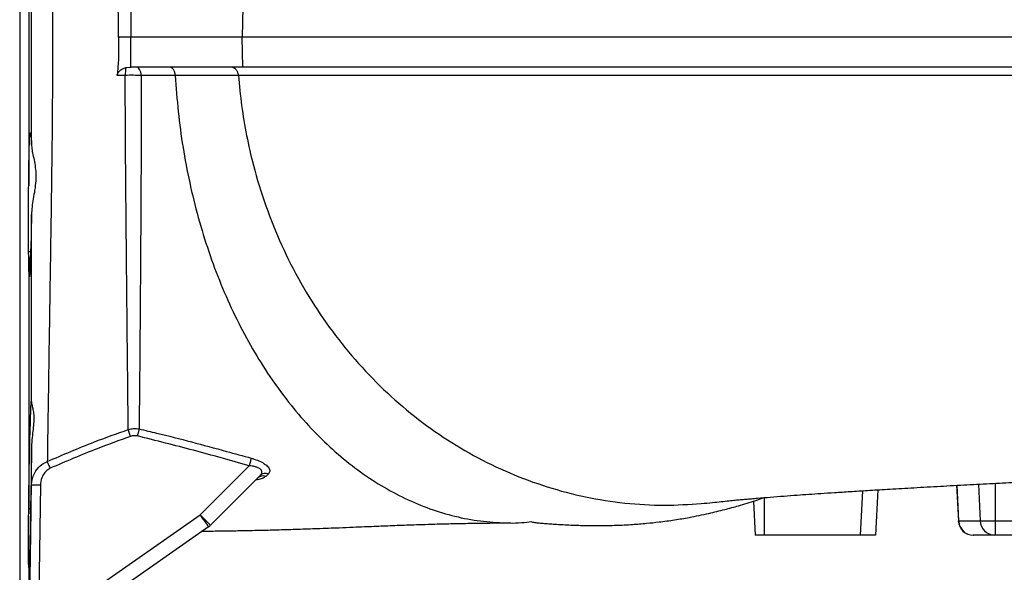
# Model space of a CAD drawing. Header units: millimetres. Extents: x 1554 to 10596, y 1498 to 10860.
# Tile 5 of 14: x 5714 to 7354, y 2556 to 3477. Entities that reach past the tile are written whole.
import ezdxf

# ---------------------------------------------------------------- set-up
doc = ezdxf.new("R2010")
doc.units = ezdxf.units.MM
doc.header["$LTSCALE"] = 5

msp = doc.modelspace()

# ---------------------------------------------------------------- linework, layer by layer
at = {"color": 8, "linetype": 'Continuous', "lineweight": 25}
for p, q in [((5714.4, 4647.9), (5714.4, 3447.9)), ((5714.4, 3447.9), (5714.4, 2247.9)), ((7114.2, 2617.9), (7118.1, 2692)), ((7274.8, 2701), (7277.8, 2641.6)), ((7310.7, 2702.9), (7313.8, 2641.6)), ((7338.7, 2704.4), (7338.7, 2641.6)), ((6954.2, 2680.5), (6954.2, 2617.9)), ((7277.3, 2641.6), (7277.8, 2641.6)), ((7338.7, 2641.6), (7550.4, 2641.6))]:
    msp.add_line(p, q, dxfattribs=at)
at = {"color": 7, "linetype": 'Continuous', "lineweight": 25}
for p, q in [((5729.4, 3696), (5729.4, 3199.8)), ((5899.7, 3497.9), (5899.2, 3447.9)), ((6085.7, 3497.9), (6084.9, 3447.9)), ((5899.2, 3447.9), (5879.2, 3447.9)), ((5899.7, 3397.9), (5899.2, 3447.9)), ((6084.9, 3447.9), (5899.2, 3447.9)), ((9519.1, 3447.9), (6084.9, 3447.9)), ((6085.7, 3397.9), (6084.9, 3447.9)), ((5891.4, 3397.1), (5899.7, 3397.9)), ((5899.7, 3397.9), (5899.9, 3397.9)), ((6085.7, 3397.9), (5899.9, 3397.9)), ((9518.7, 3397.9), (6085.7, 3397.9)), ((5890.1, 3384.2), (5876.8, 3384.2)), ((5732.3, 3281.7), (5731, 3281.7)), ((5729.2, 3087.4), (5729.2, 3194.2)), ((5732.3, 3090), (5729.2, 3090)), ((5729.4, 3083.2), (5729.2, 3087.4)), ((5729.4, 3083.2), (5729.4, 2653.5)), ((6014.7, 2651.8), (6096.3, 2733.5)), ((6114.8, 2717.2), (6032.1, 2634.5)), ((6128.5, 2720), (6124.2, 2715.9)), ((5749, 2701), (5745.5, 2463.3)), ((7143.1, 2693.5), (7139.2, 2617.9)), ((7274.1, 2701), (7277.3, 2641.6)), ((6936.2, 2674.7), (6939.2, 2617.9)), ((5732.3, 2661.8), (5729.2, 2661.8)), ((5729.2, 2569.8), (5729.2, 2648)), ((5745.5, 2463.3), (6014.7, 2651.8)), ((7277.8, 2641.6), (7313.8, 2641.6)), ((7313.8, 2641.6), (7338.7, 2641.6)), ((7338.7, 2641.6), (7338.7, 2617.9)), ((6028.8, 2631.7), (5736.6, 2427.1)), ((6954.2, 2617.9), (6939.2, 2617.9)), ((7114.2, 2617.9), (6954.2, 2617.9)), ((7139.2, 2617.9), (7114.2, 2617.9)), ((7302.3, 2617.9), (7302.2, 2617.9)), ((7337.5, 2617.9), (7302.3, 2617.9)), ((7338.7, 2617.9), (7337.5, 2617.9)), ((7575.3, 2617.9), (7338.7, 2617.9)), ((5729.4, 2568.2), (5729.2, 2569.8)), ((5729.4, 2568.2), (5729.4, 2320.1))]:
    msp.add_line(p, q, dxfattribs=at)
at = {"color": 7, "linetype": 'Continuous', "lineweight": 25, "flags": 128}
for points in [[(5916.7, 3384.1), (5916.4, 3386.8), (5915.9, 3389.4), (5915.1, 3391.8), (5914.1, 3393.9), (5912.9, 3395.6), (5911.5, 3396.9), (5910.1, 3397.6), (5908.6, 3397.9)], [(5899.1, 2782.5), (5898.6, 2784.2), (5898, 2785.8), (5897.4, 2787.4), (5896.9, 2789), (5896.4, 2790.4), (5895.9, 2791.7), (5895.5, 2792.9), (5895.2, 2793.9)], [(5913.2, 2794.9), (5913, 2793.8), (5912.7, 2792.6), (5912.3, 2791.2), (5912, 2789.8), (5911.6, 2788.2), (5911.2, 2786.6), (5910.8, 2784.9), (5910.4, 2783.2)], [(5765.4, 2729.5), (5764.6, 2731.1), (5763.9, 2732.8), (5763.2, 2734.3), (5762.5, 2735.8), (5761.9, 2737.2), (5761.3, 2738.5), (5760.8, 2739.7), (5760.4, 2740.7)], [(6100, 2746.2), (6099.7, 2745.2), (6099.4, 2743.9), (6098.9, 2742.5), (6098.5, 2740.9), (6098, 2739.2), (6097.4, 2737.3), (6096.9, 2735.4), (6096.3, 2733.5)], [(6014.7, 2651.8), (6017.4, 2647.9), (6020.1, 2644.1), (6022.5, 2640.6), (6024.7, 2637.6), (6026.4, 2635.1), (6027.7, 2633.2), (6028.5, 2632.1), (6028.8, 2631.7)], [(6014.7, 2651.8), (6018.1, 2648.4), (6021.4, 2645.1), (6024.4, 2642.1), (6027, 2639.5), (6029.2, 2637.4), (6030.8, 2635.8), (6031.8, 2634.8), (6032.1, 2634.5)]]:
    msp.add_lwpolyline(points, dxfattribs=at)
at = {"color": 7, "linetype": 'Continuous', "lineweight": 25}
for centre, radius, start, end in [((5942.2, 3385.6), 52.1, 167.328, 181.5701), ((6119.7, 2703.4), 13.2, 70.2059, 133.5736), ((6123.9, 2707.6), 13.2, 69.4934, 133.5086), ((5741.6, 2432.9), 268.2, 88.4161, 91.5885), ((7302.2, 2642.9), 25, 183, 270), ((7302.5, 2642.6), 24.7, 182.3659, 269.4357), ((7338.1, 2642.2), 24.3, 181.4472, 268.575), ((6014.4, 2652.2), 25, 305, 315)]:
    msp.add_arc(centre, radius, start, end, dxfattribs=at)
for points, knots in [([(5760.4, 4155.1), (5760.5, 4146.3), (5760.8, 4128.7), (5761.3, 4093.7), (5761.9, 4049.2), (5762.8, 3993), (5763.7, 3932.3), (5764.7, 3868), (5765.8, 3801.2), (5766.8, 3731.9), (5767.8, 3659.6), (5768.6, 3585.8), (5769.1, 3511.5), (5769.2, 3438.7), (5769, 3367.2), (5768.4, 3297.1), (5767.7, 3227.4), (5766.7, 3159), (5765.7, 3092.9), (5764.7, 3029.1), (5763.8, 2967.5), (5762.9, 2911.9), (5762.2, 2862.6), (5761.5, 2819), (5760.9, 2777.9), (5760.6, 2753.1), (5760.4, 2740.7)], [0, 0, 0, 0, 0.026631, 0.053328, 0.098041, 0.142754, 0.188756, 0.234758, 0.279568, 0.324378, 0.370521, 0.416662, 0.461365, 0.506416, 0.548865, 0.591315, 0.634971, 0.67863, 0.721495, 0.764362, 0.808363, 0.852365, 0.888927, 0.925488, 0.962744, 1, 1, 1, 1]), ([(5734, 3268.8), (5734, 3282.6), (5734, 3310.1), (5734, 3352.1), (5734, 3394.3), (5734, 3448.3), (5734, 3514.2), (5734, 3577.7), (5734, 3615.1), (5734, 3627)], [0, 0, 0, 0, 0.11677, 0.233538, 0.351398, 0.469258, 0.683366, 0.899176, 1, 1, 1, 1]), ([(5879.2, 3447.9), (5879.2, 3464.6), (5879.3, 3485.9), (5877.2, 3507), (5876.8, 3511.6)], [0, 0, 0, 0, 0.784182, 1, 1, 1, 1]), ([(5879.2, 3447.9), (5879.2, 3431.2), (5879.3, 3409.9), (5877.2, 3388.8), (5876.8, 3384.2)], [0, 0, 0, 0, 0.784175, 1, 1, 1, 1]), ([(5876.8, 3384.2), (5876.8, 3384.5), (5877, 3385.8), (5877.9, 3388.3), (5880.8, 3392), (5885.5, 3395.3), (5889.4, 3396.5), (5891.4, 3397.1)], [0, 0, 0, 0, 0.041283, 0.170658, 0.36971, 0.68774, 1, 1, 1, 1]), ([(5973.5, 3384.1), (5973.4, 3385.9), (5973.1, 3387.8), (5972, 3391.1), (5971.3, 3392.6), (5969.5, 3395.2), (5968.4, 3396.2), (5966.2, 3397.5), (5965, 3397.9), (5963.8, 3397.9)], [0, 0, 0, 0, 0.25, 0.25, 0.5, 0.5, 0.75, 0.75, 1, 1, 1, 1]), ([(6078.6, 3384.1), (6078.5, 3386), (6078.1, 3387.8), (6076.7, 3391.1), (6075.7, 3392.6), (6073.4, 3395.2), (6072, 3396.2), (6069.1, 3397.5), (6067.5, 3397.9), (6066, 3397.9)], [0, 0, 0, 0, 0.25, 0.25, 0.5, 0.5, 0.75, 0.75, 1, 1, 1, 1]), ([(5895.2, 2793.9), (5895, 2806), (5894.8, 2833), (5894.3, 2880.1), (5893.7, 2934.5), (5893.1, 2992.9), (5892.5, 3053.1), (5891.9, 3114.3), (5891.4, 3175.9), (5890.9, 3233.8), (5890.5, 3287.2), (5890.3, 3335.4), (5890.2, 3368), (5890.1, 3384.2)], [0, 0, 0, 0, 0.084642, 0.18953, 0.294786, 0.40003, 0.5049, 0.600287, 0.695823, 0.791184, 0.860768, 0.930425, 1, 1, 1, 1]), ([(5916.7, 3384.1), (5912.5, 3384.1), (5904.2, 3384.3), (5894.8, 3384.2), (5890.1, 3384.2)], [0, 0, 0, 0, 0.500011, 1, 1, 1, 1]), ([(5916.7, 3384.1), (5916.6, 3367.7), (5916.6, 3334.9), (5916.6, 3286.4), (5916.5, 3232.8), (5916.2, 3174.9), (5915.8, 3113.4), (5915.4, 3052.4), (5915, 2992.6), (5914.5, 2934.5), (5914.1, 2880.4), (5913.6, 2833.7), (5913.4, 2806.8), (5913.2, 2794.9)], [0, 0, 0, 0, 0.069876, 0.139842, 0.209729, 0.305189, 0.400829, 0.496325, 0.60102, 0.706075, 0.81114, 0.91585, 1, 1, 1, 1]), ([(5973.5, 3384.1), (5965.8, 3384.1), (5947.6, 3384.1), (5928, 3384.1), (5916.7, 3384.1)], [0, 0, 0, 0, 0.42374, 1, 1, 1, 1]), ([(6078.6, 3384.1), (6078.6, 3384.1), (6071.7, 3384.1), (6052.3, 3384.1), (6026.1, 3384.1), (5999, 3384.1), (5982.7, 3384.1), (5973.5, 3384.1), (5973.5, 3384.1)], [0, 0, 0, 0, 0.000002, 0.286422, 0.57278, 0.786391, 0.999998, 1, 1, 1, 1]), ([(5973.5, 3384.1), (5974.9, 3364), (5977.7, 3323.7), (5985.9, 3264), (5997, 3205), (6011.3, 3146.9), (6028.7, 3090.3), (6049.1, 3035.7), (6072.4, 2983.5), (6098.3, 2934), (6126.9, 2887.5), (6157.8, 2844.3), (6190.9, 2804.6), (6226, 2768.7), (6262.8, 2736.9), (6301.3, 2709.2), (6341, 2685.9), (6381.8, 2667.1), (6423.3, 2652.8), (6465.5, 2643.2), (6507.9, 2638.5), (6541.8, 2637.6), (6561.4, 2639.8), (6566.9, 2640.5)], [0, 0, 0, 0, 0.04817, 0.096443, 0.144809, 0.193935, 0.243131, 0.292386, 0.341686, 0.391021, 0.440376, 0.489738, 0.539096, 0.588436, 0.637745, 0.687011, 0.736221, 0.785362, 0.834423, 0.883391, 0.932255, 0.981002, 1, 1, 1, 1]), ([(10578.4, 3384.6), (10578.4, 3384.6), (10578.4, 3384.6), (10574.2, 3384.5), (10562.9, 3384.5), (10546, 3384.5), (10525.6, 3384.5), (10503.2, 3384.5), (10477, 3384.5), (10444.1, 3384.5), (10403.1, 3384.5), (10352.8, 3384.5), (10300.7, 3384.4), (10248.7, 3384.4), (10197.9, 3384.4), (10143.9, 3384.4), (10081.1, 3384.4), (10008.4, 3384.4), (9924.7, 3384.4), (9843.1, 3384.4), (9765, 3384.4), (9691.3, 3384.4), (9615.4, 3384.4), (9529.6, 3384.3), (9433.4, 3384.3), (9326.5, 3384.3), (9216.3, 3384.3), (9102.9, 3384.3), (8986.7, 3384.3), (8875.5, 3384.3), (8770, 3384.3), (8670.7, 3384.3), (8570.6, 3384.3), (8469.2, 3384.3), (8366.3, 3384.3), (8262.4, 3384.2), (8158.4, 3384.2), (8055.6, 3384.2), (7954, 3384.2), (7853.9, 3384.2), (7754.4, 3384.2), (7655, 3384.2), (7555.6, 3384.2), (7456.7, 3384.2), (7359.2, 3384.2), (7264.2, 3384.2), (7171.9, 3384.2), (7082.2, 3384.2), (6994.5, 3384.2), (6908.3, 3384.2), (6823.7, 3384.2), (6740.9, 3384.2), (6660.9, 3384.1), (6601.3, 3384.1), (6552, 3384.1), (6512.3, 3384.1), (6460.9, 3384.1), (6406.3, 3384.1), (6349.2, 3384.1), (6294.6, 3384.1), (6242.5, 3384.1), (6193, 3384.1), (6150.1, 3384.1), (6118, 3384.1), (6097, 3384.1), (6083.9, 3384.1), (6078.6, 3384.1), (6078.6, 3384.1)], [0, 0, 0, 0, 0, 0.01917, 0.038355, 0.057524, 0.072318, 0.087124, 0.101931, 0.116725, 0.135894, 0.155079, 0.174248, 0.189039, 0.203844, 0.218648, 0.233439, 0.252659, 0.271894, 0.291114, 0.305947, 0.320793, 0.33564, 0.350473, 0.369664, 0.388867, 0.408059, 0.427687, 0.447327, 0.466955, 0.483139, 0.499337, 0.515535, 0.53172, 0.548372, 0.565039, 0.581707, 0.59836, 0.614589, 0.630832, 0.647075, 0.663304, 0.680003, 0.696717, 0.713432, 0.730131, 0.746404, 0.762691, 0.778978, 0.795251, 0.811998, 0.828759, 0.845521, 0.862268, 0.867702, 0.878572, 0.889451, 0.90397, 0.918494, 0.933013, 0.947716, 0.962423, 0.977126, 0.988562, 0.994283, 1, 1, 1, 1, 1]), ([(6078.6, 3384.1), (6080.2, 3367.3), (6083.3, 3333.7), (6091.8, 3283.8), (6104.5, 3227.7), (6123.4, 3166.2), (6149.9, 3100.4), (6181.9, 3037.6), (6219.1, 2978.2), (6261, 2922.9), (6307.5, 2872), (6358, 2825.9), (6412.2, 2785.1), (6469.7, 2749.9), (6529.9, 2720.6), (6592.4, 2697.5), (6656.6, 2680.6), (6722, 2670.5), (6786.4, 2666.5), (6828.8, 2669.3), (6849.1, 2670.7)], [0, 0, 0, 0, 0.0414, 0.082777, 0.124133, 0.1828, 0.241438, 0.300055, 0.358658, 0.417253, 0.475848, 0.53445, 0.593066, 0.651704, 0.710369, 0.76907, 0.827813, 0.886607, 0.945457, 1, 1, 1, 1]), ([(5729.4, 3199.8), (5729.4, 3200), (5729.5, 3206.6), (5729.6, 3219.5), (5729.8, 3237.1), (5730.1, 3252.7), (5730.4, 3266), (5730.7, 3276.5), (5731.1, 3283.9), (5731.4, 3288), (5731.8, 3288.7), (5732.1, 3286.7), (5732.3, 3283.3), (5732.3, 3281.7)], [0, 0, 0, 0, 0.002436, 0.105184, 0.207932, 0.310689, 0.413448, 0.516219, 0.618991, 0.721773, 0.824556, 0.912278, 1, 1, 1, 1]), ([(5732.3, 3281.7), (5732.4, 3283.5), (5732.6, 3287.3), (5732.9, 3289.4), (5733.2, 3288.8), (5733.5, 3285.4), (5733.7, 3279.2), (5733.9, 3273.1), (5734, 3269.3), (5734, 3268.8)], [0, 0, 0, 0, 0.162993, 0.325987, 0.488985, 0.651984, 0.814978, 0.977972, 1, 1, 1, 1]), ([(5734, 3268.8), (5734.2, 3265.9), (5734.7, 3260), (5737.1, 3249.3), (5739.6, 3237.4), (5741.4, 3223.6), (5741.4, 3208.5), (5739.6, 3193.2), (5737, 3178.6), (5734.7, 3165.1), (5734.3, 3156.5), (5734, 3152.3)], [0, 0, 0, 0, 0.10614, 0.212474, 0.32452, 0.436439, 0.559801, 0.683318, 0.790357, 0.897362, 1, 1, 1, 1]), ([(5729.2, 3194.2), (5729.2, 3194.7), (5729.3, 3196.5), (5729.4, 3198.4), (5729.4, 3199.8)], [0, 0, 0, 0, 0.243469, 1, 1, 1, 1]), ([(6849.1, 2670.5), (6855.6, 2671.1), (6867.8, 2672.3), (6882.1, 2673.9), (6895, 2675.2), (6905.6, 2676.3), (6914.2, 2677.1), (6923.3, 2677.9), (6932.8, 2678.7), (6946.2, 2679.9), (6964, 2681.3), (6986.3, 2683.1), (7007.6, 2684.6), (7028.1, 2686.1), (7048.8, 2687.5), (7071.6, 2689), (7097.6, 2690.7), (7126.7, 2692.5), (7160.3, 2694.5), (7198.7, 2696.8), (7241.4, 2699.2), (7285.4, 2701.6), (7329, 2703.9), (7371.4, 2706.1), (7412.4, 2708.2), (7456.2, 2710.4), (7502.3, 2712.7), (7551.1, 2715), (7600, 2717.3), (7652.1, 2719.8), (7709.3, 2722.4), (7771.6, 2725.3), (7839, 2728.4), (7911.4, 2731.7), (7987.8, 2735.1), (8065.6, 2738.7), (8142.4, 2742.2), (8216.4, 2745.7), (8287.9, 2749.1), (8356.6, 2752.4), (8422.5, 2755.6), (8484.9, 2758.7), (8545, 2761.7), (8604.8, 2764.8), (8666.7, 2767.9), (8731.7, 2771.3), (8800, 2774.9), (8867.7, 2778.5), (8934.4, 2782.1), (8998.7, 2785.6), (9061.6, 2789), (9120.3, 2792.3), (9173.2, 2795.3), (9217.5, 2797.8), (9254.1, 2799.9), (9283.8, 2801.6), (9311, 2803.3), (9337.1, 2804.8), (9363, 2806.4), (9390.5, 2808.1), (9421, 2810), (9455.4, 2812.3), (9493.3, 2814.8), (9533.7, 2817.5), (9575, 2820.4), (9615.4, 2823.4), (9658.5, 2826.7), (9703.7, 2830.2), (9750, 2834.1), (9792.8, 2837.9), (9831.3, 2841.5), (9865.9, 2845), (9896.6, 2848.2), (9920, 2850.9), (9937.6, 2852.9), (9951.4, 2854.6), (9966.6, 2856.5), (9983.1, 2858.7), (9999.3, 2861), (10014.1, 2863.2), (10026.5, 2865.1), (10037.9, 2866.9), (10050.4, 2869), (10064.5, 2871.6), (10078.5, 2874.3), (10091, 2876.8), (10103.6, 2879.6), (10117.8, 2882.9), (10135.1, 2887.2), (10155.7, 2893), (10176.8, 2899.6), (10196.8, 2906.6), (10216.7, 2914.2), (10237.4, 2923), (10259.5, 2933.5), (10281.6, 2945), (10306, 2959.2), (10331.7, 2976), (10358, 2995.3), (10382.9, 3015.9), (10405.6, 3036.8), (10424.5, 3056.2), (10439.8, 3073.3), (10451.2, 3086.9), (10459.8, 3098), (10467.1, 3107.5), (10474.3, 3117.1), (10482.7, 3128.6), (10491.9, 3141.8), (10501.7, 3156.8), (10507.2, 3166.4), (10510.2, 3171.5)], [0, 0, 0, 0, 0.007814, 0.014891, 0.021225, 0.026847, 0.031923, 0.036895, 0.041796, 0.046628, 0.056527, 0.065818, 0.074349, 0.081331, 0.088356, 0.096064, 0.104459, 0.113543, 0.123323, 0.134793, 0.147054, 0.15912, 0.170621, 0.181554, 0.191914, 0.201696, 0.214193, 0.225571, 0.236681, 0.248648, 0.261718, 0.275681, 0.290534, 0.306279, 0.322914, 0.339703, 0.355871, 0.371361, 0.386172, 0.400547, 0.414215, 0.42718, 0.439449, 0.451758, 0.464645, 0.478335, 0.492841, 0.508175, 0.521846, 0.536134, 0.550465, 0.563701, 0.575802, 0.586762, 0.594547, 0.601582, 0.607946, 0.614252, 0.620631, 0.627096, 0.634868, 0.643728, 0.653682, 0.664742, 0.67648, 0.688036, 0.699394, 0.714702, 0.729651, 0.744115, 0.757898, 0.770336, 0.782083, 0.793055, 0.798027, 0.803566, 0.809837, 0.81684, 0.82432, 0.830937, 0.836494, 0.841058, 0.846245, 0.852753, 0.859341, 0.864501, 0.86901, 0.874413, 0.880778, 0.887765, 0.895073, 0.901398, 0.906648, 0.912725, 0.917428, 0.922607, 0.928529, 0.935212, 0.941804, 0.948895, 0.955391, 0.961028, 0.965802, 0.969713, 0.972101, 0.97451, 0.977292, 0.980576, 0.98587, 0.99232, 1, 1, 1, 1]), ([(5734, 3152.3), (5734, 3151.4), (5733.9, 3145.4), (5733.8, 3134.7), (5733.5, 3121.2), (5733.3, 3109.8), (5733, 3100.4), (5732.7, 3093.3), (5732.4, 3091.1), (5732.3, 3090)], [0, 0, 0, 0, 0.025519, 0.184992, 0.344466, 0.503969, 0.66347, 0.831735, 1, 1, 1, 1]), ([(5734.1, 2838.3), (5734.1, 2853.9), (5734.1, 2888.1), (5734.1, 2944.8), (5734.1, 3008.2), (5734, 3075.2), (5734, 3124.1), (5734, 3150.1), (5734, 3152.3)], [0, 0, 0, 0, 0.16913, 0.369464, 0.569798, 0.775456, 0.98111, 1, 1, 1, 1]), ([(5732.3, 3090), (5732.2, 3085.2), (5732, 3075.4), (5731.7, 3064), (5731.3, 3055.3), (5731, 3049.9), (5730.6, 3047.8), (5730.3, 3049.2), (5730, 3053.9), (5729.8, 3061.6), (5729.6, 3071.4), (5729.5, 3079.3), (5729.4, 3083.2)], [0, 0, 0, 0, 0.101313, 0.205563, 0.306878, 0.411132, 0.512451, 0.616708, 0.718023, 0.822275, 0.91019, 1, 1, 1, 1]), ([(5732.3, 2802.1), (5732.4, 2806.4), (5732.6, 2814.9), (5732.9, 2825.2), (5733.2, 2833.1), (5733.5, 2838.5), (5733.7, 2841), (5734, 2840.9), (5734.1, 2839), (5734.1, 2838.3)], [0, 0, 0, 0, 0.148713, 0.29743, 0.446152, 0.594875, 0.743594, 0.892312, 1, 1, 1, 1]), ([(5734.1, 2838.3), (5734.3, 2837), (5734.8, 2834.2), (5736.6, 2827.4), (5737.9, 2818.3), (5738, 2807.2), (5736.8, 2794.5), (5734.9, 2780.5), (5734.4, 2770.1), (5734.1, 2764.7)], [0, 0, 0, 0, 0.13671, 0.277087, 0.420259, 0.567822, 0.706202, 0.848139, 1, 1, 1, 1]), ([(5729.4, 2653.5), (5729.4, 2653.7), (5729.5, 2660.4), (5729.6, 2673.9), (5729.8, 2694.2), (5730.1, 2714.2), (5730.4, 2733.4), (5730.7, 2751.2), (5731.1, 2767.1), (5731.4, 2780.6), (5731.8, 2790.8), (5732.1, 2798.1), (5732.3, 2800.8), (5732.3, 2802.1)], [0, 0, 0, 0, 0.002416, 0.105164, 0.207912, 0.310669, 0.413429, 0.516199, 0.618971, 0.721754, 0.824536, 0.912268, 1, 1, 1, 1]), ([(5760.4, 2740.7), (5786.4, 2751.9), (5830.8, 2771), (5876.3, 2787.2), (5895.2, 2793.9)], [0, 0, 0, 0, 0.5859137, 1, 1, 1, 1]), ([(5895.2, 2793.9), (5898.1, 2794.7), (5904.1, 2796.1), (5910.2, 2795.3), (5913.2, 2794.9)], [0, 0, 0, 0, 0.499334, 1, 1, 1, 1]), ([(5913.2, 2794.9), (5923, 2792.6), (5971.7, 2781.3), (6033.8, 2764.4), (6086.2, 2750), (6100, 2746.2)], [0, 0, 0, 0, 0.155389, 0.777027, 1, 1, 1, 1]), ([(5899.1, 2782.5), (5880.4, 2775.8), (5835.3, 2759.6), (5791.2, 2740.6), (5765.4, 2729.5)], [0, 0, 0, 0, 0.414308, 1, 1, 1, 1]), ([(5910.4, 2783.2), (5908.5, 2783.5), (5904.7, 2784.1), (5901, 2783), (5899.1, 2782.5)], [0, 0, 0, 0, 0.50031, 1, 1, 1, 1]), ([(6096.3, 2733.5), (6065.5, 2742.3), (6003.8, 2759.9), (5941.6, 2775.4), (5910.4, 2783.2)], [0, 0, 0, 0, 0.499917, 1, 1, 1, 1]), ([(5734.1, 2764.7), (5734.1, 2760.7), (5734, 2751.3), (5733.8, 2735.9), (5733.5, 2719.1), (5733.3, 2702.9), (5733, 2687.6), (5732.7, 2673.4), (5732.4, 2665.7), (5732.3, 2661.8)], [0, 0, 0, 0, 0.105867, 0.252191, 0.398516, 0.544865, 0.691213, 0.845607, 1, 1, 1, 1]), ([(5734.1, 2701), (5734.1, 2711.1), (5734.1, 2731.2), (5734.1, 2753.5), (5734.1, 2764.7)], [0, 0, 0, 0, 0.499221, 1, 1, 1, 1]), ([(5734.1, 2701), (5734.3, 2704), (5734.8, 2709.9), (5738.2, 2720.5), (5745, 2730.9), (5753.6, 2737.7), (5759, 2740.1), (5760.4, 2740.7)], [0, 0, 0, 0, 0.175644, 0.357926, 0.657764, 0.907539, 1, 1, 1, 1]), ([(6100, 2746.2), (6101.7, 2745.7), (6107, 2744.1), (6115.4, 2740.7), (6124, 2735.7), (6129.8, 2730), (6131.8, 2724.4), (6129.6, 2721.4), (6128.5, 2720)], [0, 0, 0, 0, 0.081041, 0.259035, 0.426031, 0.603106, 0.801307, 1, 1, 1, 1]), ([(5765.4, 2729.5), (5764.5, 2729), (5761.1, 2727.3), (5755.7, 2722.3), (5750.3, 2713), (5749.4, 2705.3), (5749, 2701)], [0, 0, 0, 0, 0.087422, 0.329626, 0.631701, 1, 1, 1, 1]), ([(6114.8, 2717.2), (6115.6, 2718), (6116.3, 2718.8), (6117, 2720.1), (6117.2, 2720.6), (6117.6, 2721.5), (6117.7, 2722), (6117.8, 2722.9), (6117.7, 2723.3), (6117.6, 2724.3), (6117.4, 2724.8), (6117, 2725.7), (6116.7, 2726.2), (6116, 2727), (6115.6, 2727.5), (6114.6, 2728.3), (6114.1, 2728.7), (6112.8, 2729.5), (6112.2, 2729.8), (6110.8, 2730.5), (6110, 2730.8), (6108.5, 2731.3), (6107.7, 2731.6), (6105.2, 2732.3), (6103.5, 2732.6), (6100, 2733.2), (6098.1, 2733.4), (6096.3, 2733.5)], [0, 0, 0, 0, 0.125, 0.125, 0.1875, 0.1875, 0.25, 0.25, 0.3125, 0.3125, 0.375, 0.375, 0.4375, 0.4375, 0.5, 0.5, 0.5625, 0.5625, 0.625, 0.625, 0.6875, 0.6875, 0.75, 0.75, 0.875, 0.875, 1, 1, 1, 1]), ([(5730.6, 2463.3), (5730.8, 2473.3), (5731.5, 2523.3), (5732.7, 2602.6), (5733.7, 2671.8), (5734.1, 2701)], [0, 0, 0, 0, 0.126173, 0.630865, 1, 1, 1, 1]), ([(6566.9, 2639.9), (6567.2, 2639.9), (6567.7, 2639.9), (6569.8, 2639.5), (6572.9, 2639), (6576.8, 2638.5), (6580.8, 2638.1), (6585.3, 2637.7), (6590, 2637.3), (6594.9, 2637), (6602, 2636.5), (6610.9, 2635.9), (6622.7, 2635.3), (6634.3, 2634.7), (6645.6, 2634.3), (6656.4, 2634), (6667.3, 2633.9), (6677, 2633.9), (6685.8, 2633.9), (6695.8, 2634.1), (6712.2, 2634.5), (6733.5, 2635.6), (6757.3, 2637.5), (6780.7, 2640), (6804.4, 2643.2), (6832.1, 2647.9), (6860.1, 2653.6), (6887.4, 2660.3), (6913.4, 2667.4), (6935.3, 2674.2), (6949.4, 2679), (6954.2, 2680.6)], [0, 0, 0, 0, 0.073508, 0.136965, 0.189771, 0.222538, 0.249829, 0.272189, 0.290178, 0.304364, 0.315958, 0.338949, 0.362553, 0.388484, 0.407618, 0.428864, 0.451139, 0.469872, 0.484457, 0.501333, 0.526252, 0.577338, 0.621669, 0.660599, 0.709546, 0.756111, 0.819073, 0.8702, 0.914521, 0.971508, 1, 1, 1, 1]), ([(5732.3, 2661.8), (5732.2, 2655.3), (5732, 2642.2), (5731.7, 2623.9), (5731.3, 2607.2), (5731, 2592.7), (5730.6, 2580.8), (5730.3, 2571.9), (5730, 2566.1), (5729.8, 2563.9), (5729.6, 2564.4), (5729.5, 2566.9), (5729.4, 2568.2)], [0, 0, 0, 0, 0.101302, 0.205542, 0.306858, 0.411112, 0.512432, 0.616689, 0.718003, 0.822255, 0.910179, 1, 1, 1, 1]), ([(5729.2, 2648), (5729.2, 2648.5), (5729.3, 2650.3), (5729.4, 2652.1), (5729.4, 2653.5)], [0, 0, 0, 0, 0.243505, 1, 1, 1, 1]), ([(6018.7, 2624.6), (6023.5, 2624.7), (6037.6, 2624.8), (6060.6, 2625.1), (6088.4, 2625.6), (6117.1, 2626.2), (6147, 2627), (6178.4, 2627.9), (6211.6, 2629.1), (6242.4, 2630.2), (6268.4, 2631.3), (6287.7, 2632.1), (6304.3, 2632.7), (6320, 2633.4), (6335.4, 2634), (6350.8, 2634.6), (6367.1, 2635.2), (6385.3, 2635.8), (6403.8, 2636.4), (6421.1, 2636.8), (6435.8, 2637.2), (6449.9, 2637.5), (6464, 2637.7), (6475.9, 2637.9), (6485.3, 2638), (6492.3, 2638.1), (6499.9, 2638.2), (6509.6, 2638.3), (6520.8, 2638.3), (6528.6, 2638.3), (6532.1, 2638.3)], [0, 0, 0, 0, 0.024528, 0.071146, 0.117866, 0.168652, 0.220904, 0.275102, 0.334555, 0.400041, 0.443288, 0.477839, 0.508434, 0.538314, 0.56901, 0.599888, 0.631486, 0.668237, 0.713327, 0.748069, 0.778095, 0.808969, 0.840881, 0.872125, 0.890377, 0.905903, 0.920273, 0.942693, 0.97465, 1, 1, 1, 1])]:
    msp.add_open_spline(points, degree=3, knots=knots, dxfattribs=at)
at = {"color": 8, "linetype": 'Continuous', "lineweight": 25}
msp.add_open_spline([(6124.2, 2715.9), (6122.3, 2714.6), (6118.8, 2712.2), (6112.4, 2710.4), (6108.4, 2709.8), (6107.3, 2709.7)], degree=3, knots=[0, 0, 0, 0, 0.4685, 0.863215, 1, 1, 1, 1], dxfattribs=at)

doc.saveas('drawing.dxf')
